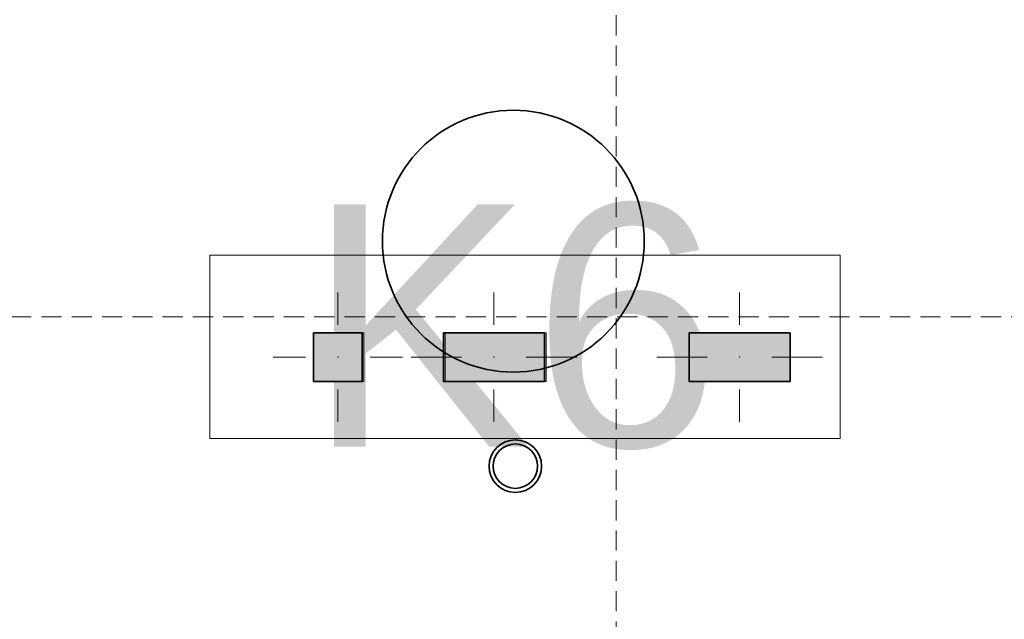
# Model space of a CAD drawing. Header units: millimetres. Extents: x 42175 to 97175, y 10092 to 468192.
# Tile 160 of 256: x 74944 to 77380, y 22130 to 23614. Entities that reach past the tile are written whole.
import ezdxf

# ---------------------------------------------------------------- set-up
doc = ezdxf.new("R2010")
doc.units = ezdxf.units.MM
doc.linetypes.add('DASHED', pattern=[0.75, 0.5, -0.25])
for name, color, linetype in [('#ks', 8, 'Continuous'), ('2D - Ogólne', 8, 'Continuous'), ('IS_Text_Pion_Wodociag', 8, 'Continuous'), ('Konstrukcja - Siatka mod', 8, 'Continuous'), ('Opisy - Tekst', 8, 'Continuous')]:
    doc.layers.add(name, color=color, linetype=linetype)
doc.styles.add('STYL_AUTOMATYCZNY_1', font='ARIALN.TTF')

msp = doc.modelspace()

# ---------------------------------------------------------------- hatches: boundary and pattern name
at = {"layer": 'Opisy - Tekst', "linetype": 'Continuous', "lineweight": 13}
for points in [[(75791.2, 22838.9), (75671.2, 22838.9), (75671.2, 22718.9), (75791.2, 22718.9)], [(76242.4, 22838.9), (75992.4, 22838.9), (75992.4, 22718.9), (76242.4, 22718.9)], [(76850, 22838.9), (76600, 22838.9), (76600, 22718.9), (76850, 22718.9)]]:
    msp.add_hatch(color=8, dxfattribs=at).paths.add_polyline_path(points)

# ---------------------------------------------------------------- linework, layer by layer
at = {"layer": '#ks', "color": 8, "linetype": 'Continuous', "lineweight": 35, "ltscale": 100}
for radius in [65, 65, 65, 65, 55, 55, 55, 55]:
    msp.add_circle((76170.2, 22509.1), radius, dxfattribs=at)
at = {"layer": '2D - Ogólne', "color": 8, "linetype": 'Continuous', "lineweight": 13, "ltscale": 100, "flags": 128}
for points in [[(76974.1, 22577.5), (76974.1, 23030.9), (75414.1, 23030.9), (75414.1, 22577.5)], [(75795.2, 22718.9), (75795.2, 22838.9), (75671.5, 22838.9), (75671.5, 22718.9)], [(76246.4, 22718.9), (76246.4, 22838.9), (75996.4, 22838.9), (75996.4, 22718.9)], [(76850.3, 22718.9), (76850.3, 22838.9), (76600.3, 22838.9), (76600.3, 22718.9)]]:
    msp.add_lwpolyline(points, close=True, dxfattribs=at)
at = {"layer": 'IS_Text_Pion_Wodociag', "color": 8, "linetype": 'Continuous', "lineweight": 35, "ltscale": 100}
msp.add_circle((76165.3, 23065.8), 324, dxfattribs=at)
at = {"layer": 'Konstrukcja - Siatka mod', "color": 8, "linetype": 'DASHED', "lineweight": 13, "ltscale": 100}
for p, q in [((76420, 16600), (76420, 33564.8)), ((53022.5, 22878.9), (82467, 22878.9))]:
    msp.add_line(p, q, dxfattribs=at)
at = {"layer": 'Opisy - Tekst', "color": 8, "linetype": 'Continuous', "lineweight": 0, "ltscale": 100}
for p, q in [((75731.2, 22858.9), (75731.2, 22938.9)), ((76117.4, 22858.9), (76117.4, 22938.9)), ((76725, 22858.9), (76725, 22938.9)), ((75651.2, 22778.9), (75571.2, 22778.9)), ((75811.2, 22778.9), (75891.2, 22778.9)), ((76037.4, 22778.9), (75912.4, 22778.9)), ((76197.4, 22778.9), (76322.4, 22778.9)), ((76645, 22778.9), (76520, 22778.9)), ((76805, 22778.9), (76930, 22778.9)), ((75731.2, 22698.9), (75731.2, 22618.9)), ((76117.4, 22698.9), (76117.4, 22618.9)), ((76725, 22698.9), (76725, 22618.9))]:
    msp.add_line(p, q, dxfattribs=at)
at = {"layer": 'Opisy - Tekst', "color": 8, "linetype": 'Continuous', "lineweight": 35, "ltscale": 100, "flags": 128}
for points in [[(75791.2, 22838.9), (75671.2, 22838.9), (75671.2, 22718.9), (75791.2, 22718.9)], [(76242.4, 22838.9), (75992.4, 22838.9), (75992.4, 22718.9), (76242.4, 22718.9)], [(76850, 22838.9), (76600, 22838.9), (76600, 22718.9), (76850, 22718.9)]]:
    msp.add_lwpolyline(points, close=True, dxfattribs=at)
at = {"layer": 'Opisy - Tekst', "color": 8, "linetype": 'Continuous', "lineweight": 0, "ltscale": 100}
for p in [(75731.2, 22778.9), (76117.4, 22778.9), (76725, 22778.9)]:
    msp.add_point(p, dxfattribs=at)

# ---------------------------------------------------------------- texts
at = {"layer": 'IS_Text_Pion_Wodociag', "color": 8, "linetype": 'Continuous', "lineweight": 35, "insert": (76165.3, 22548.8), "char_height": 600, "attachment_point": 8, "style": 'STYL_AUTOMATYCZNY_1'}
msp.add_mtext('\\A1;{\\pqc;\\fArial|b0|i0|c238|p0;\\W1.000000;K6}', dxfattribs=at)

doc.saveas('drawing.dxf')
